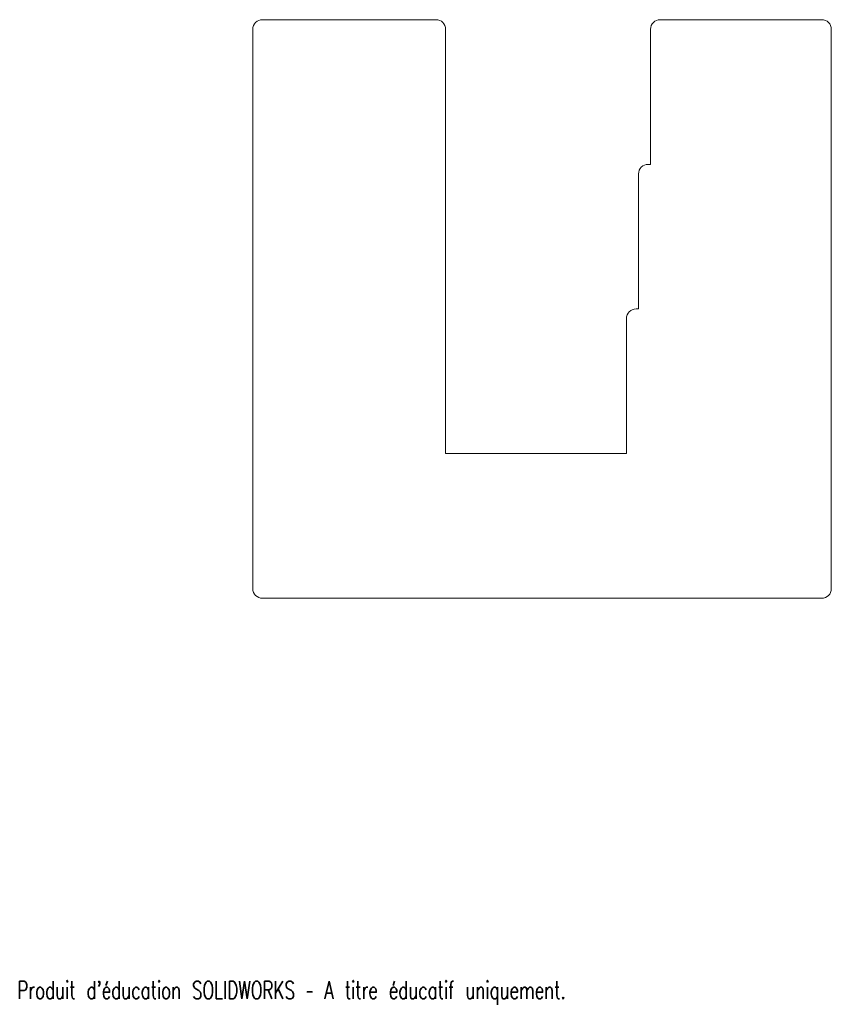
# Model space of a CAD drawing. Header units: millimetres. Extents: x 1 to 169, y 5 to 210.
import ezdxf

# ---------------------------------------------------------------- set-up
doc = ezdxf.new("R2010")
doc.units = ezdxf.units.MM
doc.styles.add('SLDTEXTSTYLE0', font='TXT', dxfattribs={"width": 0.7, "bigfont": 'bigfont'})

msp = doc.modelspace()

# ---------------------------------------------------------------- linework, layer by layer
at = {"color": 7, "linetype": 'Continuous', "lineweight": 15}
for p, q in [((86.85, 209.57), (50.85, 209.57)), ((166.85, 209.57), (133.35, 209.57)), ((48.85, 207.57), (48.85, 91.57)), ((88.85, 207.57), (88.85, 119.57)), ((131.35, 179.57), (131.35, 207.57)), ((168.85, 91.57), (168.85, 207.57)), ((130.85, 179.57), (131.35, 179.57)), ((128.85, 149.57), (128.85, 177.57)), ((128.35, 149.57), (128.85, 149.57)), ((126.35, 119.57), (126.35, 147.57)), ((88.85, 119.57), (126.35, 119.57)), ((50.85, 89.57), (166.85, 89.57))]:
    msp.add_line(p, q, dxfattribs=at)
for centre, start, end in [((50.85, 207.57), 90, 180), ((86.85, 207.57), 0, 90), ((133.35, 207.57), 90, 180), ((166.85, 207.57), 0, 90), ((130.85, 177.57), 90, 180), ((128.35, 147.57), 90, 180), ((50.85, 91.57), 180, 270), ((166.85, 91.57), 270, 0)]:
    msp.add_arc(centre, 2, start, end, dxfattribs=at)

# ---------------------------------------------------------------- texts
at = {"color": 7, "linetype": 'Continuous', "insert": (0, 10.13), "char_height": 3.633, "attachment_point": 1, "style": 'SLDTEXTSTYLE0'}
msp.add_mtext("Produit d'éducation SOLIDWORKS – A titre éducatif uniquement.", dxfattribs=at)

doc.saveas('drawing.dxf')
